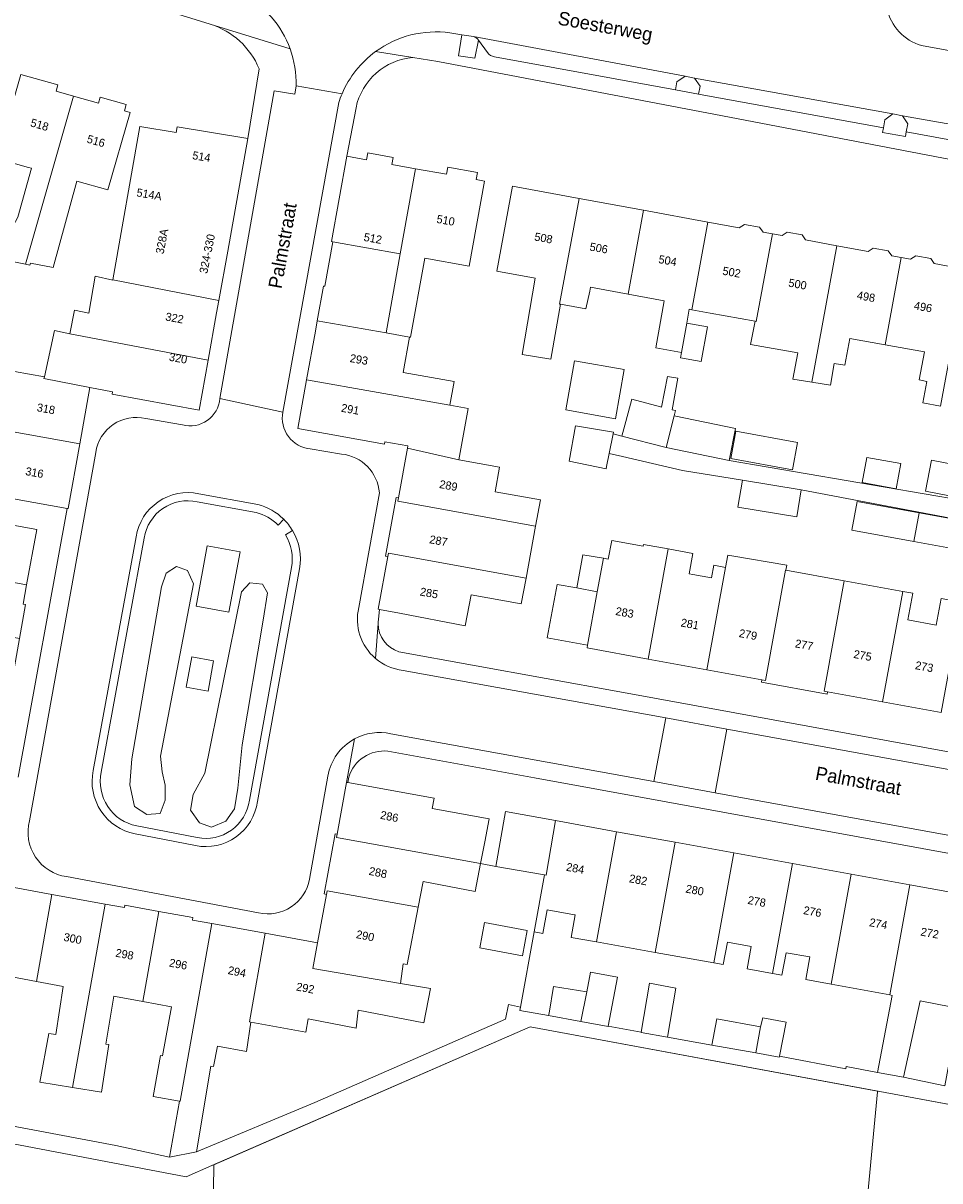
# Model space of a CAD drawing. Header units: metres. Extents: x 151448 to 154749, y 463108 to 465296.
# Tile 44 of 256: x 152890 to 152975, y 463272 to 463378. Entities that reach past the tile are written whole.
import ezdxf
from ezdxf.enums import TextEntityAlignment as Align

# ---------------------------------------------------------------- set-up
doc = ezdxf.new("R2010")
doc.units = ezdxf.units.M
for name, color, linetype, lineweight in [('B-PV-GR-BEPLANTING_CULTUUR_BODEMBEDEKKER-GV', 253, 'Continuous', 9), ('B-PV-GR-GROENVOORZIENING-GV', 253, 'Continuous', 9), ('B-PV-GR-HAAG-GV', 253, 'Continuous', 9), ('B-PV-IE-TERREINAFSCHEIDING_KUNSTMATIG_HEKWERK-G', 253, 'Continuous', 9), ('B-PV-IE-TERREINAFSCHEIDING_KUNSTMATIG_MUUR-G', 253, 'Continuous', 9), ('B-PV-OG-BEBOUWING-GV', 1, 'Continuous', 9), ('B-PV-OG-BEBOUWING-T18', 2, 'Continuous', 9), ('B-PV-OG-TERREIN_BEGROEID-GV', 253, 'Continuous', 9), ('B-PV-OG-TERREIN_ERF-GV', 253, 'Continuous', 9), ('B-PV-OG-TOPOGRAFIE-T18', 2, 'Continuous', 9), ('B-PV-VH-OPENVERHARDING_BETONSTRAATSTEEN-GV', 253, 'Continuous', 9), ('B-PV-VH-OPENVERHARDING_STRAATBAKSTEEN-GV', 253, 'Continuous', 9), ('B-PV-VH-OPENVERHARDING_TEGEL-GV', 253, 'Continuous', 9)]:
    doc.layers.add(name, color=color, linetype=linetype, lineweight=lineweight)
doc.styles.add('Drong', font='txt', dxfattribs={"height": 1.8})

msp = doc.modelspace()

# ---------------------------------------------------------------- linework, layer by layer
at = {"layer": 'B-PV-GR-BEPLANTING_CULTUUR_BODEMBEDEKKER-GV', "flags": 128}
for points in [[(152902.741, 463309.291), (152902.577, 463310.732), (152905.618, 463326.663), (152905.066, 463327.89), (152904.051, 463328.25), (152903.101, 463327.628), (152902.675, 463326.384), (152899.925, 463310.503), (152899.761, 463308.08), (152900.187, 463306.083), (152901.333, 463305.362), (152902.545, 463305.428), (152903.003, 463306.672), (152903.003, 463308.047)], [(152905.59, 463307.196), (152905.36, 463305.755), (152906.179, 463304.577), (152907.292, 463304.183), (152908.602, 463304.74), (152909.421, 463305.886), (152909.715, 463307.785), (152910.108, 463311.78), (152912.072, 463323.306), (152912.465, 463325.827), (152912.007, 463326.613), (152910.828, 463326.744), (152910.075, 463325.925), (152906.67, 463309.161)]]:
    msp.add_lwpolyline(points, close=True, dxfattribs=at)
at = {"layer": 'B-PV-GR-GROENVOORZIENING-GV', "flags": 128}
for points in [[(152931.469, 463377.195), (152930.41, 463377.363), (152930.105, 463375.431), (152931.614, 463375.189), (152931.929, 463376.864)], [(152911.562, 463333.972), (152906.123, 463334.965)], [(152905.975, 463334.23), (152911.402, 463333.239)], [(152913.432, 463332.085), (152913.96, 463332.617)], [(152900.337, 463331.005), (152896.373, 463309.409)], [(152897.109, 463309.265), (152901.076, 463330.879)], [(152914.775, 463331.571), (152914.129, 463331.189)], [(152914.689, 463328.165), (152910.789, 463306.663)], [(152911.529, 463306.545), (152915.427, 463328.035)], [(152905.971, 463303.215), (152900.383, 463304.292)], [(152900.239, 463303.556), (152905.828, 463302.479)]]:
    msp.add_lwpolyline(points, dxfattribs=at)
at = {"layer": 'B-PV-GR-GROENVOORZIENING-GV'}
for points in [[(152931.929, 463376.864, 0.1581513), (152931.469, 463377.195)], [(152906.123, 463334.965, 0.4311274), (152900.337, 463331.005)], [(152901.076, 463330.879, -0.4324961), (152905.975, 463334.23)], [(152913.96, 463332.617, 0.134604), (152911.562, 463333.972)], [(152911.402, 463333.239, -0.1331134), (152913.432, 463332.085)], [(152914.129, 463331.189, -0.177932), (152914.689, 463328.165)], [(152915.427, 463328.035, 0.1776121), (152914.775, 463331.571)], [(152896.373, 463309.409, 0.4168285), (152900.239, 463303.556)], [(152900.383, 463304.292, -0.4171972), (152897.109, 463309.265)], [(152905.828, 463302.479, 0.4305161), (152911.529, 463306.545)], [(152910.789, 463306.663, -0.4316603), (152905.971, 463303.215)]]:
    msp.add_lwpolyline(points, format="xyb", dxfattribs=at)
at = {"layer": 'B-PV-GR-GROENVOORZIENING-GV', "flags": 128}
for points in [[(152950.112, 463372.288), (152952.252, 463371.877), (152952.389, 463372.609), (152951.875, 463373.348), (152951.02, 463373.54), (152950.246, 463373.024)], [(152971.068, 463369.866), (152970.186, 463370.049), (152969.452, 463369.518), (152969.318, 463368.78), (152969.238, 463368.337), (152971.35, 463367.957), (152971.433, 463368.399), (152971.573, 463369.146)]]:
    msp.add_lwpolyline(points, close=True, dxfattribs=at)
at = {"layer": 'B-PV-GR-HAAG-GV'}
for points in [[(152906.123, 463334.965, 0.4311274), (152900.337, 463331.005)], [(152901.076, 463330.879, -0.4324961), (152905.975, 463334.23)], [(152913.96, 463332.617, 0.134604), (152911.562, 463333.972)], [(152911.402, 463333.239, -0.1331134), (152913.432, 463332.085)], [(152914.129, 463331.189, -0.177932), (152914.689, 463328.165)], [(152915.427, 463328.035, 0.1776121), (152914.775, 463331.571)], [(152896.373, 463309.409, 0.4168285), (152900.239, 463303.556)], [(152900.383, 463304.292, -0.4171972), (152897.109, 463309.265)], [(152905.828, 463302.479, 0.4305161), (152911.529, 463306.545)], [(152910.789, 463306.663, -0.4316603), (152905.971, 463303.215)]]:
    msp.add_lwpolyline(points, format="xyb", dxfattribs=at)
at = {"layer": 'B-PV-GR-HAAG-GV', "flags": 128}
for points in [[(152911.562, 463333.972), (152906.123, 463334.965)], [(152905.975, 463334.23), (152911.402, 463333.239)], [(152913.432, 463332.085), (152913.96, 463332.617)], [(152900.337, 463331.005), (152896.373, 463309.409)], [(152897.109, 463309.265), (152901.076, 463330.879)], [(152914.775, 463331.571), (152914.129, 463331.189)], [(152914.689, 463328.165), (152910.789, 463306.663)], [(152911.529, 463306.545), (152915.427, 463328.035)], [(152905.971, 463303.215), (152900.383, 463304.292)], [(152900.239, 463303.556), (152905.828, 463302.479)]]:
    msp.add_lwpolyline(points, dxfattribs=at)
at = {"layer": 'B-PV-IE-TERREINAFSCHEIDING_KUNSTMATIG_HEKWERK-G', "flags": 128}
for points in [[(152968.993, 463279.769), (152936.723, 463285.741), (152907.327, 463272.925)], [(152907.327, 463272.925), (152904.943, 463271.886), (152838.497, 463284.567), (152835.926, 463285.065)], [(152943.106, 463246.65), (152966.199, 463252.549), (152968.767, 463279.749)], [(153000, 463273.989), (152968.993, 463279.769)], [(152907.492, 463272.997), (152907.413, 463266.289)]]:
    msp.add_lwpolyline(points, dxfattribs=at)
at = {"layer": 'B-PV-IE-TERREINAFSCHEIDING_KUNSTMATIG_MUUR-G', "flags": 128}
msp.add_lwpolyline([(152918.486, 463358.241), (152917.748, 463354.137), (152917.635, 463354.157), (152917.055, 463350.937)], dxfattribs=at)
at = {"layer": 'B-PV-OG-BEBOUWING-GV', "flags": 128}
for points in [[(152890.134, 463356.171), (152893.926, 463369.521), (152894.558, 463371.7), (152892.949, 463372.159), (152893.111, 463372.728), (152889.696, 463373.703), (152887.445, 463365.942), (152890.408, 463365.106), (152890.665, 463365.034), (152889.408, 463360.529), (152887.353, 463356.719)], [(152894.558, 463371.7), (152893.926, 463369.521), (152890.134, 463356.171), (152890.515, 463356.097), (152890.596, 463356.259), (152892.677, 463355.853), (152894.87, 463363.849), (152897.735, 463363.032), (152899.779, 463370.194), (152899.254, 463370.344), (152899.416, 463370.914), (152897.023, 463371.597), (152896.865, 463371.041)], [(152910.648, 463367.775), (152904.117, 463368.864), (152904.026, 463368.32), (152900.673, 463368.881), (152898.178, 463354.737), (152907.965, 463352.805), (152908.792, 463357.369)], [(152926.138, 463364.995), (152923.933, 463365.391), (152924.048, 463366.031), (152921.715, 463366.45), (152921.6, 463365.811), (152919.789, 463366.136), (152918.373, 463358.261), (152918.486, 463358.241), (152924.722, 463357.12)], [(152925.564, 463349.442), (152925.673, 463349.422), (152926.931, 463356.403), (152926.989, 463356.724), (152931.073, 463355.99), (152932.487, 463363.854), (152931.737, 463363.988), (152931.852, 463364.628), (152929.116, 463365.12), (152929.001, 463364.48), (152926.138, 463364.995), (152924.722, 463357.12), (152923.41, 463349.821)], [(152935.961, 463347.848), (152938.609, 463347.389), (152939.502, 463352.469), (152939.425, 463352.483), (152941.22, 463362.253), (152935.092, 463363.38), (152933.647, 463355.521), (152937.174, 463354.873)], [(152939.502, 463352.469), (152941.853, 463352.037), (152942.206, 463353.68), (152942.283, 463354.04), (152945.746, 463353.407), (152947.171, 463361.159), (152941.22, 463362.253), (152939.425, 463352.483)], [(152951.172, 463350.737), (152951.404, 463352.011), (152951.633, 463351.969), (152953.121, 463360.066), (152947.171, 463361.159), (152945.746, 463353.407), (152949.087, 463352.796), (152948.297, 463348.449), (152950.678, 463348.016)], [(152953.326, 463351.662), (152957.474, 463350.909), (152957.586, 463350.889), (152959.071, 463358.972), (152958.213, 463359.13), (152957.882, 463359.598), (152956.496, 463359.847), (152956.007, 463359.536), (152953.121, 463360.066), (152951.633, 463351.969)], [(152957.474, 463350.909), (152957.064, 463348.754), (152961.415, 463347.996), (152960.967, 463345.556), (152962.705, 463345.276), (152965.022, 463357.877), (152962.132, 463358.408), (152961.811, 463358.874), (152960.435, 463359.128), (152959.964, 463358.808), (152959.071, 463358.972), (152957.586, 463350.889)], [(152970.972, 463356.784), (152970.1, 463356.944), (152969.773, 463357.407), (152968.387, 463357.657), (152967.902, 463357.348), (152965.022, 463357.877), (152962.705, 463345.276), (152964.442, 463344.996), (152964.767, 463346.996), (152965.767, 463346.833), (152966.212, 463349.322), (152969.491, 463348.727)], [(152973.105, 463348.07), (152972.621, 463345.483), (152973.338, 463345.349), (152972.968, 463343.373), (152974.603, 463343.074), (152976.922, 463355.691), (152974.02, 463356.224), (152973.694, 463356.684), (152972.309, 463356.933), (152971.826, 463356.627), (152970.972, 463356.784), (152969.491, 463348.727)], [(152898.178, 463354.737), (152898.169, 463354.697), (152896.537, 463355.061), (152895.963, 463351.641), (152894.651, 463351.913), (152894.199, 463349.731), (152906.974, 463347.306), (152907.764, 463351.695), (152907.965, 463352.805)], [(152924.977, 463346.185), (152925.564, 463349.442), (152923.41, 463349.821), (152917.055, 463350.937), (152916.887, 463350.001), (152916.066, 463345.488), (152929.305, 463343.146), (152929.7, 463345.334)], [(152894.199, 463349.731), (152892.795, 463350.038), (152891.859, 463345.756), (152891.826, 463345.604), (152896.066, 463344.782), (152898.165, 463344.375), (152898.124, 463344.159), (152906.143, 463342.691), (152906.974, 463347.306)], [(152953.093, 463350.386), (152951.172, 463350.737), (152950.678, 463348.016), (152950.591, 463347.535), (152952.511, 463347.193)], [(152891.859, 463345.756), (152887.685, 463346.518), (152885.924, 463346.787), (152885.705, 463345.723), (152885.921, 463345.669), (152885.542, 463343.372), (152880.326, 463344.346), (152879.037, 463342.474), (152895.127, 463339.575), (152896.066, 463344.782), (152891.826, 463345.604)], [(152944.576, 463341.906), (152945.375, 463346.434), (152940.804, 463347.24), (152940.005, 463342.711)], [(152949.263, 463339.249), (152949.993, 463342.167), (152950.112, 463342.646), (152949.82, 463342.723), (152950.348, 463345.633), (152949.402, 463345.804), (152948.849, 463342.981), (152948.739, 463343.01), (152946.081, 463343.713), (152945.536, 463341.652), (152945.178, 463340.298)], [(152930.128, 463338.11), (152930.981, 463342.844), (152929.305, 463343.146), (152916.066, 463345.488), (152915.253, 463341.014), (152923.26, 463339.544), (152923.297, 463339.76), (152925.417, 463339.396), (152925.379, 463339.182)], [(152879.037, 463342.474), (152877.051, 463339.59), (152886.429, 463337.9), (152885.917, 463335.061), (152893.952, 463333.613), (152894.05, 463333.596), (152895.127, 463339.575)], [(152949.993, 463342.167), (152949.263, 463339.249), (152955.074, 463338.054), (152955.68, 463341.002), (152955.669, 463341.004)], [(152940.311, 463337.992), (152943.711, 463337.286), (152943.756, 463337.503), (152944.005, 463338.704), (152944.379, 463340.503), (152944.412, 463340.663), (152940.894, 463341.236)], [(152955.225, 463338.221), (152960.94, 463337.181), (152961.4, 463339.707), (152955.685, 463340.748)], [(152937.653, 463334.401), (152933.468, 463335.151), (152933.879, 463337.434), (152930.128, 463338.11), (152925.379, 463339.182), (152924.548, 463334.589), (152924.493, 463334.289), (152937.209, 463331.988)], [(152967.365, 463336.008), (152970.512, 463335.438), (152970.933, 463337.759), (152967.786, 463338.329)], [(152973.198, 463335.213), (152979.084, 463334.067), (152979.642, 463336.933), (152973.756, 463338.078)], [(152955.894, 463333.727), (152961.323, 463332.84), (152961.731, 463335.335), (152956.302, 463336.222)], [(152936.326, 463327.186), (152937.209, 463331.988), (152924.493, 463334.289), (152924.548, 463334.589), (152924.324, 463334.629), (152923.357, 463329.222), (152923.57, 463329.184), (152923.624, 463329.484)], [(152972.62, 463333.221), (152966.887, 463334.263), (152966.403, 463331.601), (152972.139, 463330.558)], [(152890.227, 463326.568), (152891.157, 463331.67), (152883.169, 463333.126), (152882.651, 463330.285), (152874.586, 463331.755), (152874.165, 463329.495)], [(152972.139, 463330.558), (152975.523, 463329.943), (152976.007, 463332.605), (152972.62, 463333.221)], [(152943.473, 463329.021), (152942.908, 463325.924), (152942.009, 463320.99), (152941.963, 463320.74), (152947.606, 463319.711), (152949.459, 463329.872), (152947.179, 463330.288), (152947.153, 463330.146), (152944.236, 463330.645), (152943.926, 463328.946)], [(152889.57, 463321.605), (152890.13, 463324.739), (152889.901, 463324.78), (152890.227, 463326.568), (152874.165, 463329.495), (152869.032, 463330.345), (152868.632, 463328.024), (152869.437, 463327.885), (152878.382, 463326.343), (152877.859, 463323.74)], [(152951.714, 463327.527), (152951.396, 463327.585), (152951.737, 463329.456), (152949.459, 463329.872), (152947.606, 463319.711), (152953.017, 463318.725), (152954.74, 463328.177), (152953.676, 463328.371), (152953.464, 463327.208)], [(152922.786, 463324.29), (152924.656, 463323.952), (152930.697, 463322.778), (152931.254, 463325.644), (152935.888, 463324.805), (152936.326, 463327.186), (152923.624, 463329.484), (152923.57, 463329.184), (152922.688, 463324.308)], [(152941.585, 463329.331), (152941.024, 463326.282), (152942.908, 463325.924), (152943.473, 463329.021)], [(152954.74, 463328.177), (152953.017, 463318.725), (152958.103, 463317.798), (152958.428, 463317.738), (152960.285, 463327.928), (152960.319, 463327.922), (152960.395, 463328.367), (152955.331, 463329.234), (152954.945, 463329.3)], [(152964.159, 463316.693), (152963.838, 463316.752), (152965.696, 463326.943), (152960.319, 463327.922), (152960.285, 463327.928), (152958.428, 463317.738), (152958.103, 463317.798), (152958.061, 463317.568), (152964.117, 463316.464)], [(152938.271, 463321.671), (152942.009, 463320.99), (152942.908, 463325.924), (152941.024, 463326.282), (152939.21, 463326.6)], [(152965.696, 463326.943), (152963.838, 463316.752), (152964.159, 463316.693), (152969.249, 463315.765), (152971.107, 463325.957)], [(152974.66, 463314.779), (152976.518, 463324.971), (152974.644, 463325.313), (152974.195, 463322.848), (152971.583, 463323.324), (152972.032, 463325.789), (152971.107, 463325.957), (152969.249, 463315.765)], [(152927.664, 463305.915), (152927.834, 463306.848), (152919.886, 463308.298), (152919.766, 463308.32), (152918.901, 463303.523), (152918.846, 463303.223), (152932.137, 463300.825), (152932.522, 463302.817), (152932.935, 463304.953)], [(152933.548, 463300.539), (152938.043, 463299.781), (152938.191, 463299.756), (152939.039, 463304.782), (152934.427, 463305.616)], [(152938.191, 463299.756), (152938.043, 463299.781), (152937.081, 463294.508), (152937.891, 463294.36), (152938.29, 463296.547), (152940.791, 463296.091), (152940.876, 463296.075), (152940.5, 463294.005), (152942.847, 463293.583), (152944.688, 463303.759), (152939.039, 463304.782)], [(152918.901, 463303.523), (152918.699, 463303.559), (152917.693, 463298.01), (152917.899, 463297.972), (152917.959, 463298.302), (152926.376, 463296.783), (152926.838, 463299.172), (152931.638, 463298.244), (152932.137, 463300.825), (152918.846, 463303.223)], [(152950.1, 463302.78), (152944.688, 463303.759), (152942.847, 463293.583), (152948.26, 463292.611)], [(152948.26, 463292.611), (152953.673, 463291.639), (152955.512, 463301.8), (152950.1, 463302.78)], [(152959.087, 463290.666), (152960.925, 463300.821), (152955.512, 463301.8), (152953.673, 463291.639), (152954.517, 463291.487), (152954.917, 463293.562), (152957.1, 463293.163), (152956.735, 463291.089)], [(152960.925, 463300.821), (152959.087, 463290.666), (152959.931, 463290.515), (152960.331, 463292.589), (152962.514, 463292.19), (152962.148, 463290.109), (152964.497, 463289.678), (152966.337, 463299.841)], [(152969.907, 463288.686), (152971.749, 463298.862), (152966.337, 463299.841), (152964.497, 463289.678)], [(152879.697, 463298.068), (152878.596, 463292.257), (152881.866, 463291.689), (152882.001, 463292.743), (152886.276, 463292.025), (152886.056, 463290.869), (152891.134, 463289.929), (152892.565, 463297.977), (152887.731, 463298.862), (152887.315, 463296.561), (152882.737, 463297.479)], [(152971.749, 463298.862), (152969.907, 463288.686), (152970.12, 463288.648), (152968.768, 463281.513), (152971.173, 463281.08), (152972.718, 463288.134), (152975.542, 463287.579), (152977.399, 463297.839)], [(152897.483, 463297.077), (152892.565, 463297.977), (152891.134, 463289.929), (152893.598, 463289.473), (152892.908, 463285.024), (152892.26, 463285.133), (152891.448, 463280.641), (152894.471, 463280.141)], [(152917.899, 463297.972), (152917.091, 463293.489), (152916.659, 463291.132), (152924.739, 463289.754), (152925, 463291.552), (152925.352, 463291.484), (152926.376, 463296.783), (152917.959, 463298.302)], [(152902.442, 463296.404), (152899.302, 463296.963), (152899.263, 463296.752), (152897.483, 463297.077), (152894.471, 463280.141), (152897.151, 463279.699), (152897.827, 463284.105), (152897.53, 463284.132), (152898.265, 463288.564), (152898.419, 463288.536), (152900.959, 463288.066)], [(152900.959, 463288.066), (152903.594, 463287.579), (152902.757, 463283.052), (152902.573, 463283.083), (152901.921, 463279.297), (152904.334, 463278.881), (152904.402, 463278.87), (152907.32, 463295.277), (152905.539, 463295.603), (152905.583, 463295.846), (152902.442, 463296.404)], [(152932.506, 463295.381), (152932.058, 463293.034), (152935.987, 463292.284), (152936.435, 463294.631)], [(152905.905, 463274.197), (152907.231, 463282.115), (152907.489, 463282.067), (152907.839, 463283.959), (152910.508, 463283.466), (152910.913, 463286.186), (152910.785, 463286.205), (152912.239, 463294.377), (152907.32, 463295.277), (152904.402, 463278.87), (152904.334, 463278.881), (152903.409, 463273.711)], [(152910.913, 463286.186), (152915.985, 463285.248), (152916.224, 463286.483), (152920.635, 463285.632), (152920.84, 463287.275), (152926.903, 463286.1), (152927.502, 463289.279), (152924.739, 463289.754), (152916.659, 463291.132), (152917.091, 463293.489), (152912.239, 463294.377), (152910.785, 463286.205)], [(152941.929, 463288.982), (152941.401, 463286.228), (152943.902, 463285.766), (152943.909, 463285.802), (152944.767, 463290.333), (152942.281, 463290.793)], [(152941.401, 463286.228), (152941.929, 463288.982), (152938.875, 463289.469), (152938.45, 463286.994), (152938.415, 463286.78)], [(152949.389, 463284.801), (152950.145, 463289.305), (152947.713, 463289.765), (152946.947, 463285.242), (152946.942, 463285.211), (152949.388, 463284.792)], [(152957.544, 463283.334), (152957.972, 463285.743), (152953.956, 463286.494), (152953.496, 463284.048)], [(152957.972, 463285.743), (152957.544, 463283.334), (152959.712, 463282.952), (152959.73, 463283.046), (152960.334, 463286.168), (152958.199, 463286.574), (152957.985, 463285.741)]]:
    msp.add_lwpolyline(points, close=True, dxfattribs=at)
at = {"layer": 'B-PV-OG-TERREIN_BEGROEID-GV'}
for points in [[(152905.975, 463334.23, 0.4324961), (152901.076, 463330.879)], [(152913.432, 463332.085, 0.1331134), (152911.402, 463333.239)], [(152914.775, 463331.571, 0.0639592), (152913.96, 463332.617)], [(152914.689, 463328.165, 0.177932), (152914.129, 463331.189)], [(152897.109, 463309.265, 0.4171972), (152900.383, 463304.292)], [(152905.971, 463303.215, 0.4316603), (152910.789, 463306.663)]]:
    msp.add_lwpolyline(points, format="xyb", dxfattribs=at)
at = {"layer": 'B-PV-OG-TERREIN_BEGROEID-GV', "flags": 128}
for points in [[(152911.402, 463333.239), (152905.975, 463334.23)], [(152913.96, 463332.617), (152913.432, 463332.085)], [(152901.076, 463330.879), (152897.109, 463309.265)], [(152914.129, 463331.189), (152914.775, 463331.571)], [(152910.789, 463306.663), (152914.689, 463328.165)], [(152900.383, 463304.292), (152905.971, 463303.215)]]:
    msp.add_lwpolyline(points, dxfattribs=at)
for points in [[(152905.882, 463324.603), (152906.906, 463330.17), (152909.928, 463329.614), (152908.903, 463324.047)], [(152902.741, 463309.291), (152903.003, 463308.047), (152903.003, 463306.672), (152902.545, 463305.428), (152901.333, 463305.362), (152900.187, 463306.083), (152899.761, 463308.08), (152899.925, 463310.503), (152902.675, 463326.384), (152903.101, 463327.628), (152904.051, 463328.25), (152905.066, 463327.89), (152905.618, 463326.663), (152902.577, 463310.732)], [(152905.59, 463307.196), (152906.67, 463309.161), (152910.075, 463325.925), (152910.828, 463326.744), (152912.007, 463326.613), (152912.465, 463325.827), (152912.072, 463323.306), (152910.108, 463311.78), (152909.715, 463307.785), (152909.421, 463305.886), (152908.602, 463304.74), (152907.292, 463304.183), (152906.179, 463304.577), (152905.36, 463305.755)], [(152907.488, 463319.549), (152906.972, 463316.745), (152904.949, 463317.118), (152905.466, 463319.921)]]:
    msp.add_lwpolyline(points, close=True, dxfattribs=at)
at = {"layer": 'B-PV-OG-TERREIN_ERF-GV', "flags": 128}
for points in [[(152907.182, 463378.336), (152905.865, 463378.741), (152903.396, 463379.5), (152897.808, 463381.031), (152882.823, 463385.415), (152865.126, 463390.451), (152860.551, 463391.813), (152856.42, 463393.054), (152850.481, 463394.896), (152841.751, 463367.778), (152841.816, 463367.753), (152841.873, 463367.956), (152856.872, 463362.571), (152857.088, 463362.494), (152856.601, 463361.169), (152860.574, 463360.088), (152858.302, 463352.358), (152854.303, 463353.602), (152854.249, 463353.405)], [(152990.788, 463362.916), (152954.454, 463369.871), (152928.178, 463374.888), (152925.891, 463375.255)], [(152889.696, 463373.703), (152893.111, 463372.728), (152892.949, 463372.159), (152894.558, 463371.7), (152896.865, 463371.041), (152897.023, 463371.597), (152899.416, 463370.914), (152899.254, 463370.344), (152899.779, 463370.194), (152897.735, 463363.032), (152894.87, 463363.849), (152892.677, 463355.853), (152890.596, 463356.259), (152890.515, 463356.097), (152890.134, 463356.171), (152887.353, 463356.719)], [(152887.685, 463346.518), (152891.859, 463345.756), (152892.795, 463350.038), (152894.199, 463349.731), (152894.651, 463351.913), (152895.963, 463351.641), (152896.537, 463355.061), (152898.169, 463354.697), (152898.178, 463354.737), (152900.673, 463368.881), (152904.026, 463368.32), (152904.117, 463368.864), (152910.648, 463367.775), (152911.683, 463374.221)], [(152920.636, 463370.626), (152919.789, 463366.136), (152921.6, 463365.811), (152921.715, 463366.45), (152924.048, 463366.031), (152923.933, 463365.391), (152926.138, 463364.995), (152929.001, 463364.48), (152929.116, 463365.12), (152931.852, 463364.628), (152931.737, 463363.988), (152932.487, 463363.854), (152931.073, 463355.99), (152926.989, 463356.724), (152926.931, 463356.403), (152925.673, 463349.422), (152925.564, 463349.442), (152924.977, 463346.185), (152929.7, 463345.334), (152929.305, 463343.146)], [(152889.408, 463360.529), (152890.665, 463365.034), (152890.408, 463365.106), (152887.445, 463365.942)], [(152974.603, 463343.074), (152972.968, 463343.373), (152973.338, 463345.349), (152972.621, 463345.483), (152973.105, 463348.07), (152969.491, 463348.727), (152966.212, 463349.322), (152965.767, 463346.833), (152964.767, 463346.996), (152964.442, 463344.996), (152962.705, 463345.276), (152960.967, 463345.556), (152961.415, 463347.996), (152957.064, 463348.754), (152957.474, 463350.909), (152953.326, 463351.662), (152951.633, 463351.969), (152951.404, 463352.011), (152951.172, 463350.737), (152953.093, 463350.386), (152952.511, 463347.193), (152950.591, 463347.535), (152950.678, 463348.016), (152948.297, 463348.449), (152949.087, 463352.796), (152945.746, 463353.407), (152942.283, 463354.04), (152942.206, 463353.68), (152941.853, 463352.037), (152939.502, 463352.469), (152938.609, 463347.389), (152935.961, 463347.848), (152937.174, 463354.873), (152933.647, 463355.521), (152935.092, 463363.38), (152941.22, 463362.253), (152947.171, 463361.159), (152953.121, 463360.066), (152956.007, 463359.536), (152956.496, 463359.847), (152957.882, 463359.598), (152958.213, 463359.13), (152959.071, 463358.972), (152959.964, 463358.808), (152960.435, 463359.128), (152961.811, 463358.874), (152962.132, 463358.408), (152965.022, 463357.877), (152967.902, 463357.348), (152968.387, 463357.657), (152969.773, 463357.407), (152970.1, 463356.944), (152970.972, 463356.784), (152971.826, 463356.627), (152972.309, 463356.933), (152973.694, 463356.684), (152974.02, 463356.224), (152976.922, 463355.691)], [(152854.249, 463353.405), (152875.433, 463347.005), (152876.301, 463349.96), (152877.169, 463352.915), (152878.358, 463352.502), (152878.879, 463354.645), (152884.769, 463352.972), (152883.44, 463350.75), (152883.513, 463350.605), (152881.713, 463348.04), (152879.912, 463345.474), (152879.827, 463345.5), (152866.14, 463326.727), (152835.926, 463285.065), (152838.497, 463284.567), (152904.943, 463271.886), (152907.327, 463272.925), (152907.492, 463272.997), (152936.723, 463285.741), (152968.773, 463279.81), (152968.993, 463279.769), (152998.743, 463274.223)], [(152977.949, 463332.263), (152961.731, 463335.335), (152961.323, 463332.84), (152955.894, 463333.727), (152956.302, 463336.222), (152950.776, 463337.125), (152945.239, 463338.406), (152944.005, 463338.704), (152943.756, 463337.503), (152943.711, 463337.286), (152940.311, 463337.992), (152940.894, 463341.236), (152944.412, 463340.663), (152944.379, 463340.503), (152945.178, 463340.298), (152945.536, 463341.652), (152946.081, 463343.713), (152948.739, 463343.01), (152948.849, 463342.981), (152949.402, 463345.804), (152950.348, 463345.633), (152949.82, 463342.723), (152950.112, 463342.646), (152949.993, 463342.167), (152955.669, 463341.004), (152955.68, 463341.002), (152955.074, 463338.054), (152983.877, 463333.11)], [(152929.305, 463343.146), (152930.981, 463342.844), (152930.128, 463338.11), (152933.879, 463337.434), (152933.468, 463335.151), (152937.653, 463334.401), (152937.209, 463331.988), (152936.326, 463327.186), (152935.888, 463324.805), (152931.254, 463325.644), (152930.697, 463322.778), (152924.656, 463323.952), (152922.786, 463324.29), (152922.713, 463323.388)], [(152889.429, 463308.799), (152893.952, 463333.613), (152885.917, 463335.061)], [(152974.66, 463314.779), (152969.249, 463315.765), (152964.159, 463316.693), (152964.117, 463316.464), (152958.061, 463317.568), (152958.103, 463317.798), (152953.017, 463318.725), (152947.606, 463319.711), (152941.963, 463320.74), (152942.009, 463320.99), (152938.271, 463321.671), (152939.21, 463326.6), (152941.024, 463326.282), (152941.585, 463329.331), (152943.473, 463329.021), (152943.926, 463328.946), (152944.236, 463330.645), (152947.153, 463330.146), (152947.179, 463330.288), (152949.459, 463329.872), (152951.737, 463329.456), (152951.396, 463327.585), (152951.714, 463327.527), (152953.464, 463327.208), (152953.676, 463328.371), (152954.74, 463328.177), (152954.945, 463329.3), (152955.331, 463329.234), (152960.395, 463328.367), (152960.319, 463327.922), (152965.696, 463326.943), (152971.107, 463325.957), (152972.032, 463325.789), (152971.583, 463323.324), (152974.195, 463322.848), (152974.644, 463325.313)], [(152924.586, 463320.381), (152944.978, 463316.685), (152980.379, 463310.229)], [(152919.886, 463308.298), (152927.834, 463306.848), (152927.664, 463305.915), (152932.935, 463304.953), (152932.522, 463302.817), (152932.137, 463300.825), (152933.548, 463300.539), (152934.427, 463305.616), (152939.039, 463304.782), (152944.688, 463303.759), (152950.1, 463302.78), (152955.512, 463301.8), (152960.925, 463300.821), (152966.337, 463299.841), (152971.749, 463298.862), (152977.399, 463297.839), (152978.173, 463297.699), (152978.795, 463301.138), (152937.114, 463308.738), (152923.575, 463311.201)], [(152919.978, 463308.799), (152919.886, 463308.298)], [(152998.743, 463274.223), (152968.993, 463279.769), (152968.773, 463279.81), (152968.767, 463279.749), (152966.199, 463252.549), (152943.106, 463246.65), (152941.593, 463246.263), (152907.075, 463237.457), (152907.413, 463266.289), (152907.492, 463272.997), (152907.327, 463272.925), (152904.943, 463271.886), (152838.497, 463284.567), (152835.926, 463285.065), (152794.019, 463293.142), (152793.899, 463292.74), (152789.749, 463293.965), (152788.698, 463294.168), (152753.724, 463300.859)], [(152888.185, 463276.73), (152898.471, 463274.768), (152903.409, 463273.711), (152904.334, 463278.881), (152901.921, 463279.297), (152902.573, 463283.083), (152902.757, 463283.052), (152903.594, 463287.579), (152900.959, 463288.066), (152898.419, 463288.536), (152898.265, 463288.564), (152897.53, 463284.132), (152897.827, 463284.105), (152897.151, 463279.699), (152894.471, 463280.141), (152891.448, 463280.641), (152892.26, 463285.133), (152892.908, 463285.024), (152893.598, 463289.473), (152891.134, 463289.929), (152886.056, 463290.869)], [(152974.991, 463280.281), (152971.173, 463281.08), (152968.768, 463281.513), (152965.886, 463282.067), (152965.85, 463281.874), (152959.73, 463283.046), (152959.712, 463282.952), (152957.544, 463283.334), (152953.496, 463284.048), (152952.292, 463284.264), (152949.389, 463284.801), (152949.388, 463284.792), (152946.942, 463285.211), (152946.947, 463285.242), (152943.909, 463285.802), (152943.902, 463285.766), (152941.401, 463286.228), (152938.415, 463286.78), (152935.762, 463287.263), (152935.813, 463287.543), (152934.71, 463287.792), (152934.437, 463286.464), (152916.837, 463278.757), (152905.905, 463274.197), (152903.409, 463273.711), (152898.471, 463274.768), (152888.185, 463276.73)]]:
    msp.add_lwpolyline(points, dxfattribs=at)
at = {"layer": 'B-PV-OG-TERREIN_ERF-GV'}
for points in [[(152911.683, 463374.221, 0.2237678), (152907.182, 463378.336)], [(152925.891, 463375.255, 0.3332619), (152920.636, 463370.626)], [(152922.713, 463323.388, 0.0355946), (152922.681, 463322.995)], [(152922.681, 463322.995, 0.3299766), (152924.586, 463320.381)], [(152923.575, 463311.201, 0.3625521), (152919.978, 463308.799)]]:
    msp.add_lwpolyline(points, format="xyb", dxfattribs=at)
at = {"layer": 'B-PV-OG-TERREIN_ERF-GV', "flags": 128}
for points in [[(152918.486, 463358.241), (152917.748, 463354.137), (152917.635, 463354.157), (152917.055, 463350.937), (152923.41, 463349.821), (152924.722, 463357.12)], [(152944.576, 463341.906), (152940.005, 463342.711), (152940.804, 463347.24), (152945.375, 463346.434)], [(152949.263, 463339.249), (152945.178, 463340.298), (152944.379, 463340.503), (152944.005, 463338.704), (152945.239, 463338.406), (152950.776, 463337.125), (152956.302, 463336.222), (152961.731, 463335.335), (152977.949, 463332.263), (152983.549, 463331.202), (152983.877, 463333.11), (152955.074, 463338.054)], [(152955.225, 463338.221), (152955.685, 463340.748), (152961.4, 463339.707), (152960.94, 463337.181)], [(152967.365, 463336.008), (152967.786, 463338.329), (152970.933, 463337.759), (152970.512, 463335.438)], [(152973.198, 463335.213), (152973.756, 463338.078), (152979.642, 463336.933), (152979.084, 463334.067)], [(152972.139, 463330.558), (152966.403, 463331.601), (152966.887, 463334.263), (152972.62, 463333.221), (152976.007, 463332.605), (152975.523, 463329.943)], [(152874.165, 463329.495), (152874.586, 463331.755), (152882.651, 463330.285), (152883.169, 463333.126), (152891.157, 463331.67), (152890.227, 463326.568), (152889.901, 463324.78), (152890.13, 463324.739), (152889.57, 463321.605), (152889.012, 463318.474), (152888.76, 463318.52), (152888.434, 463316.73), (152887.504, 463311.628), (152877.208, 463313.504), (152877.732, 463316.343), (152875.354, 463316.776), (152875.764, 463319.039), (152876.192, 463321.397), (152877.354, 463321.235), (152877.859, 463323.74), (152878.382, 463326.343), (152869.437, 463327.885), (152868.632, 463328.024), (152869.032, 463330.345)], [(152935.813, 463287.543), (152937.081, 463294.508), (152938.043, 463299.781), (152933.548, 463300.539), (152932.137, 463300.825), (152931.638, 463298.244), (152926.838, 463299.172), (152926.376, 463296.783), (152925.352, 463291.484), (152925, 463291.552), (152924.739, 463289.754), (152927.502, 463289.279), (152926.903, 463286.1), (152920.84, 463287.275), (152920.635, 463285.632), (152916.224, 463286.483), (152915.985, 463285.248), (152910.913, 463286.186), (152910.508, 463283.466), (152907.839, 463283.959), (152907.489, 463282.067), (152907.231, 463282.115), (152905.905, 463274.197), (152916.837, 463278.757), (152934.437, 463286.464), (152934.71, 463287.792)], [(152937.081, 463294.508), (152935.813, 463287.543), (152935.762, 463287.263), (152938.415, 463286.78), (152938.45, 463286.994), (152938.875, 463289.469), (152941.929, 463288.982), (152942.281, 463290.793), (152944.767, 463290.333), (152943.909, 463285.802), (152946.947, 463285.242), (152947.713, 463289.765), (152950.145, 463289.305), (152949.389, 463284.801), (152952.292, 463284.264), (152953.496, 463284.048), (152953.956, 463286.494), (152957.972, 463285.743), (152957.985, 463285.741), (152958.199, 463286.574), (152960.334, 463286.168), (152959.73, 463283.046), (152965.85, 463281.874), (152965.886, 463282.067), (152968.768, 463281.513), (152970.12, 463288.648), (152969.907, 463288.686), (152964.497, 463289.678), (152962.148, 463290.109), (152962.514, 463292.19), (152960.331, 463292.589), (152959.931, 463290.515), (152959.087, 463290.666), (152956.735, 463291.089), (152957.1, 463293.163), (152954.917, 463293.562), (152954.517, 463291.487), (152953.673, 463291.639), (152948.26, 463292.611), (152942.847, 463293.583), (152940.5, 463294.005), (152940.876, 463296.075), (152940.791, 463296.091), (152938.29, 463296.547), (152937.891, 463294.36)], [(152932.506, 463295.381), (152936.435, 463294.631), (152935.987, 463292.284), (152932.058, 463293.034)], [(152975.542, 463287.579), (152972.718, 463288.134), (152971.173, 463281.08), (152974.991, 463280.281), (152976.325, 463287.452)], [(152968.773, 463279.81), (152936.723, 463285.741), (152907.492, 463272.997), (152907.413, 463266.289), (152907.075, 463237.457), (152941.593, 463246.263), (152943.106, 463246.65), (152966.199, 463252.549), (152968.767, 463279.749)]]:
    msp.add_lwpolyline(points, close=True, dxfattribs=at)
at = {"layer": 'B-PV-VH-OPENVERHARDING_BETONSTRAATSTEEN-GV'}
for points in [[(152931.469, 463377.195, -0.1581513), (152931.929, 463376.864)], [(152932.762, 463375.724, 0.1940289), (152933.421, 463375.326)], [(152919.031, 463371.095, -0.023458), (152919.34, 463371.917)]]:
    msp.add_lwpolyline(points, format="xyb", dxfattribs=at)
at = {"layer": 'B-PV-VH-OPENVERHARDING_BETONSTRAATSTEEN-GV', "flags": 128}
for points in [[(152933.421, 463375.326), (152950.112, 463372.288), (152950.246, 463373.024), (152951.02, 463373.54), (152931.469, 463377.195)], [(152931.929, 463376.864), (152932.762, 463375.724)], [(152919.34, 463371.917), (152915.092, 463372.641), (152914.989, 463371.874), (152913.089, 463372.17), (152908.064, 463343.757), (152913.879, 463342.514)], [(152913.879, 463342.514), (152919.031, 463371.095)], [(152971.068, 463369.866), (152971.573, 463369.146), (152971.433, 463368.399), (152987.831, 463365.392)], [(152990.343, 463366.491), (152971.068, 463369.866)]]:
    msp.add_lwpolyline(points, dxfattribs=at)
msp.add_lwpolyline([(152969.318, 463368.78), (152969.452, 463369.518), (152970.186, 463370.049), (152951.875, 463373.348), (152952.389, 463372.609), (152952.252, 463371.877)], close=True, dxfattribs=at)
at = {"layer": 'B-PV-VH-OPENVERHARDING_STRAATBAKSTEEN-GV'}
for points in [[(152910.165, 463381.085, -0.1868861), (152914.544, 463376.073)], [(152972.836, 463376.373, -0.2783593), (152969.645, 463379.803)], [(152922.44, 463375.81, -0.1947197), (152929.308, 463377.539)], [(152914.544, 463376.073, -0.0949859), (152915.092, 463372.641)], [(152919.34, 463371.917, -0.1343691), (152922.44, 463375.81)], [(152908.064, 463343.757, -0.4651659), (152904.615, 463341.331)], [(152916.406, 463339.119, -0.4431274), (152913.879, 463342.514)], [(152901.216, 463341.924, 0.4384623), (152896.611, 463338.793)], [(152922.79, 463335.056, 0.360664), (152919.299, 463338.638)], [(152900.337, 463331.005, -0.4311274), (152906.123, 463334.965)], [(152911.562, 463333.972, -0.134604), (152913.96, 463332.617)], [(152913.96, 463332.617, -0.0639592), (152914.775, 463331.571)], [(152914.775, 463331.571, -0.1776121), (152915.427, 463328.035)], [(152922.421, 463319.77, -0.2804879), (152920.889, 463324.461)], [(152924.975, 463318.659, -0.1501605), (152922.421, 463319.77)], [(152920.49, 463312.332, -0.1801433), (152923.849, 463312.811)], [(152918.027, 463308.896, -0.2290263), (152920.49, 463312.332)], [(152900.239, 463303.556, -0.4168285), (152896.373, 463309.409)], [(152911.529, 463306.545, -0.4305161), (152905.828, 463302.479)], [(152890.487, 463304.762, 0.4491643), (152893.919, 463299.611)], [(152911.644, 463296.276, 0.4258247), (152916.343, 463299.369)]]:
    msp.add_lwpolyline(points, format="xyb", dxfattribs=at)
at = {"layer": 'B-PV-VH-OPENVERHARDING_STRAATBAKSTEEN-GV', "flags": 128}
for points in [[(152929.308, 463377.539), (152930.41, 463377.363), (152931.469, 463377.195), (152951.02, 463373.54), (152951.875, 463373.348), (152970.186, 463370.049), (152971.068, 463369.866), (152990.343, 463366.491), (152991.852, 463366.228), (152993.014, 463365.987), (153008.596, 463363.049), (153009.471, 463362.865), (153028.99, 463359.42), (153030.698, 463359.107), (153048.544, 463355.861), (153050.085, 463355.6), (153066.018, 463352.524), (153067.634, 463352.121)], [(153006.014, 463370.285), (152998.135, 463371.722), (152996.213, 463372.066), (152988.925, 463373.403), (152986.588, 463373.861), (152972.836, 463376.373)], [(152915.092, 463372.641), (152919.34, 463371.917)], [(152913.879, 463342.514), (152908.064, 463343.757)], [(152904.615, 463341.331), (152901.216, 463341.924)], [(152896.611, 463338.793), (152890.487, 463304.762)], [(152919.299, 463338.638), (152916.406, 463339.119)], [(152906.123, 463334.965), (152911.562, 463333.972)], [(152920.889, 463324.461), (152922.79, 463335.056)], [(152896.373, 463309.409), (152900.337, 463331.005)], [(152915.427, 463328.035), (152911.529, 463306.545)], [(152923.849, 463312.811), (152948.123, 463308.384), (152949.241, 463314.284), (152924.975, 463318.659)], [(152916.343, 463299.369), (152918.027, 463308.896)], [(152905.828, 463302.479), (152900.239, 463303.556)], [(152893.919, 463299.611), (152911.644, 463296.276)]]:
    msp.add_lwpolyline(points, dxfattribs=at)
for points in [[(152954.868, 463313.229), (152949.241, 463314.284), (152948.123, 463308.384), (152953.792, 463307.354)], [(153024.936, 463294.418), (153026.076, 463300.27), (153007.356, 463303.684), (152954.868, 463313.229), (152953.792, 463307.354), (153006.759, 463297.729)]]:
    msp.add_lwpolyline(points, close=True, dxfattribs=at)
at = {"layer": 'B-PV-VH-OPENVERHARDING_TEGEL-GV', "flags": 128}
for points in [[(152865.369, 463391.193), (152865.126, 463390.451), (152882.823, 463385.415), (152897.808, 463381.031), (152903.396, 463379.5), (152905.865, 463378.741), (152907.182, 463378.336), (152914.544, 463376.073)], [(152914.544, 463376.073), (152907.182, 463378.336)], [(152932.762, 463375.724), (152931.929, 463376.864), (152931.614, 463375.189), (152930.105, 463375.431), (152930.41, 463377.363), (152929.308, 463377.539)], [(152925.891, 463375.255), (152922.44, 463375.81)], [(152922.44, 463375.81), (152925.891, 463375.255), (152928.178, 463374.888), (152954.454, 463369.871), (152990.788, 463362.916), (152992.634, 463362.609), (153005.818, 463360.146), (153016.492, 463358.153), (153030.563, 463355.423), (153052.432, 463351.283), (153053.853, 463351.014), (153061.792, 463349.511), (153061.811, 463349.609), (153065.771, 463348.909), (153065.788, 463349.049), (153066.632, 463348.835), (153071.542, 463347.552), (153074.504, 463346.778)], [(152972.836, 463376.373), (152986.588, 463373.861), (152986.92, 463375.798), (152989.229, 463375.36), (152988.925, 463373.403), (152996.213, 463372.066), (152996.583, 463374.022), (152998.528, 463373.682), (152998.135, 463371.722)], [(152987.831, 463365.392), (152971.433, 463368.399), (152971.35, 463367.957), (152969.238, 463368.337), (152969.318, 463368.78), (152952.252, 463371.877), (152950.112, 463372.288), (152933.421, 463375.326)], [(152911.683, 463374.221), (152910.648, 463367.775), (152908.792, 463357.369), (152907.965, 463352.805), (152907.764, 463351.695), (152906.974, 463347.306), (152906.143, 463342.691), (152898.124, 463344.159), (152898.165, 463344.375), (152896.066, 463344.782), (152895.127, 463339.575), (152894.05, 463333.596), (152893.952, 463333.613), (152889.429, 463308.799)], [(152908.064, 463343.757), (152913.089, 463372.17), (152914.989, 463371.874), (152915.092, 463372.641)], [(152919.031, 463371.095), (152913.879, 463342.514)], [(152919.789, 463366.136), (152920.636, 463370.626)], [(152922.713, 463323.388), (152922.786, 463324.29), (152922.688, 463324.308), (152923.57, 463329.184), (152923.357, 463329.222), (152924.324, 463334.629), (152924.548, 463334.589), (152925.379, 463339.182), (152925.417, 463339.396), (152923.297, 463339.76), (152923.26, 463339.544), (152915.253, 463341.014), (152916.066, 463345.488), (152916.887, 463350.001), (152917.055, 463350.937), (152917.635, 463354.157), (152917.748, 463354.137), (152918.486, 463358.241), (152918.373, 463358.261), (152919.789, 463366.136)], [(152901.216, 463341.924), (152904.615, 463341.331)], [(152890.487, 463304.762), (152896.611, 463338.793)], [(152916.406, 463339.119), (152919.299, 463338.638)], [(152922.79, 463335.056), (152920.889, 463324.461)], [(152922.681, 463322.995), (152922.421, 463319.77)], [(152922.421, 463319.77), (152922.681, 463322.995)], [(153043.032, 463298.859), (153006.079, 463305.638), (153005.106, 463305.799), (152981.384, 463310.056), (152980.379, 463310.229), (152944.978, 463316.685), (152924.586, 463320.381)], [(152924.975, 463318.659), (152949.241, 463314.284)], [(152949.241, 463314.284), (152954.868, 463313.229), (153007.356, 463303.684), (153026.076, 463300.27), (153031.763, 463299.233), (153043.279, 463297.189)], [(153041.195, 463291.471), (153038.243, 463292.006), (153030.682, 463293.377), (153024.936, 463294.418), (153006.759, 463297.729), (152953.792, 463307.354), (152948.123, 463308.384), (152923.849, 463312.811)], [(152917.899, 463297.972), (152917.693, 463298.01), (152918.699, 463303.559), (152918.901, 463303.523), (152919.766, 463308.32), (152920.49, 463312.332)], [(152920.49, 463312.332), (152919.766, 463308.32), (152919.886, 463308.298), (152919.978, 463308.799)], [(152923.575, 463311.201), (152937.114, 463308.738), (152978.795, 463301.138), (152979.792, 463300.993), (153040.881, 463289.878)], [(152918.027, 463308.896), (152916.343, 463299.369)], [(152911.644, 463296.276), (152893.919, 463299.611)], [(152887.731, 463298.862), (152892.565, 463297.977), (152897.483, 463297.077), (152899.263, 463296.752), (152899.302, 463296.963), (152902.442, 463296.404), (152905.583, 463295.846), (152905.539, 463295.603), (152907.32, 463295.277), (152912.239, 463294.377), (152917.091, 463293.489), (152917.899, 463297.972)]]:
    msp.add_lwpolyline(points, dxfattribs=at)
at = {"layer": 'B-PV-VH-OPENVERHARDING_TEGEL-GV'}
for points in [[(152914.544, 463376.073, 0.1868861), (152910.165, 463381.085)], [(152969.645, 463379.803, 0.2783593), (152972.836, 463376.373)], [(152907.182, 463378.336, -0.2237678), (152911.683, 463374.221)], [(152929.308, 463377.539, 0.1947197), (152922.44, 463375.81)], [(152915.092, 463372.641, 0.0949859), (152914.544, 463376.073)], [(152922.44, 463375.81, 0.1343691), (152919.34, 463371.917)], [(152933.421, 463375.326, -0.1940289), (152932.762, 463375.724)], [(152920.636, 463370.626, -0.3332619), (152925.891, 463375.255)], [(152919.34, 463371.917, 0.023458), (152919.031, 463371.095)], [(152904.615, 463341.331, 0.4651659), (152908.064, 463343.757)], [(152913.879, 463342.514, 0.4431274), (152916.406, 463339.119)], [(152896.611, 463338.793, -0.4384623), (152901.216, 463341.924)], [(152919.299, 463338.638, -0.360664), (152922.79, 463335.056)], [(152920.889, 463324.461, 0.2804879), (152922.421, 463319.77)], [(152922.681, 463322.995, -0.0355946), (152922.713, 463323.388)], [(152924.586, 463320.381, -0.3299766), (152922.681, 463322.995)], [(152922.421, 463319.77, 0.1501605), (152924.975, 463318.659)], [(152923.849, 463312.811, 0.1801433), (152920.49, 463312.332)], [(152920.49, 463312.332, 0.2290263), (152918.027, 463308.896)], [(152919.978, 463308.799, -0.3625521), (152923.575, 463311.201)], [(152893.919, 463299.611, -0.4491643), (152890.487, 463304.762)], [(152916.343, 463299.369, -0.4258247), (152911.644, 463296.276)]]:
    msp.add_lwpolyline(points, format="xyb", dxfattribs=at)
at = {"layer": 'B-PV-VH-OPENVERHARDING_TEGEL-GV', "flags": 128}
for points in [[(152905.882, 463324.603), (152908.903, 463324.047), (152909.928, 463329.614), (152906.906, 463330.17)], [(152907.488, 463319.549), (152905.466, 463319.921), (152904.949, 463317.118), (152906.972, 463316.745)]]:
    msp.add_lwpolyline(points, close=True, dxfattribs=at)

# ---------------------------------------------------------------- texts
at = {"layer": 'B-PV-OG-BEBOUWING-T18', "style": 'Drong'}
for s, rotation, p in [('518', 344, (152891.422, 463369.05)), ('516', 344.1, (152896.633, 463367.549)), ('514', 350.3, (152906.366, 463366.105)), ('514A', 350.2, (152901.542, 463362.616)), ('510', 349.8, (152928.913, 463360.224)), ('328A', 79, (152902.714, 463358.285)), ('324-330', 78.4, (152906.892, 463357.136)), ('512', 349.8, (152922.192, 463358.556)), ('508', 349.7, (152937.944, 463358.59)), ('506', 349.7, (152943.047, 463357.663)), ('504', 349.7, (152949.402, 463356.509)), ('502', 349.7, (152955.31, 463355.437)), ('500', 349.7, (152961.401, 463354.331)), ('498', 349.7, (152967.723, 463353.183)), ('496', 349.7, (152972.986, 463352.227)), ('322', 349.8, (152903.883, 463351.206)), ('320', 349.8, (152904.217, 463347.493)), ('293', 350, (152920.906, 463347.372)), ('318', 349.8, (152892.011, 463342.823)), ('291', 350, (152920.099, 463342.779)), ('316', 349.9, (152890.954, 463336.93)), ('289', 349.8, (152929.169, 463335.734)), ('287', 349.8, (152928.25, 463330.635)), ('285', 349.8, (152927.38, 463325.807)), ('283', 349.7, (152945.438, 463324.004)), ('281', 349.7, (152951.457, 463322.946)), ('279', 349.7, (152956.828, 463321.968)), ('277', 349.7, (152962.008, 463321.024)), ('275', 349.7, (152967.41, 463320.04)), ('273', 349.7, (152973.096, 463319.005)), ('286', 348.6, (152923.714, 463305.169)), ('284', 349.6, (152940.877, 463300.382)), ('288', 348.6, (152922.667, 463299.993)), ('282', 349.6, (152946.687, 463299.321)), ('280', 349.6, (152951.909, 463298.368)), ('278', 349.6, (152957.635, 463297.322)), ('276', 349.6, (152962.774, 463296.383)), ('274', 349.6, (152968.862, 463295.271)), ('300', 348.6, (152894.483, 463293.898)), ('290', 348.6, (152921.484, 463294.15)), ('272', 349.6, (152973.604, 463294.405)), ('298', 349.5, (152899.268, 463292.447)), ('296', 349.5, (152904.223, 463291.531)), ('294', 348.6, (152909.648, 463290.829)), ('292', 349.5, (152915.956, 463289.321))]:
    msp.add_text(s, height=0.75, rotation=rotation, dxfattribs=at).set_placement(p, align=Align.MIDDLE)
at = {"layer": 'B-PV-OG-TOPOGRAFIE-T18', "style": 'Drong'}
for s, rotation, p in [('Soesterweg', 349.7, (152943.618, 463377.968)), ('Palmstraat', 79.8, (152913.82, 463357.892)), ('Palmstraat', 349.6, (152967.012, 463308.494))]:
    msp.add_text(s, height=1.25, rotation=rotation, dxfattribs=at).set_placement(p, align=Align.MIDDLE)

doc.saveas('drawing.dxf')
